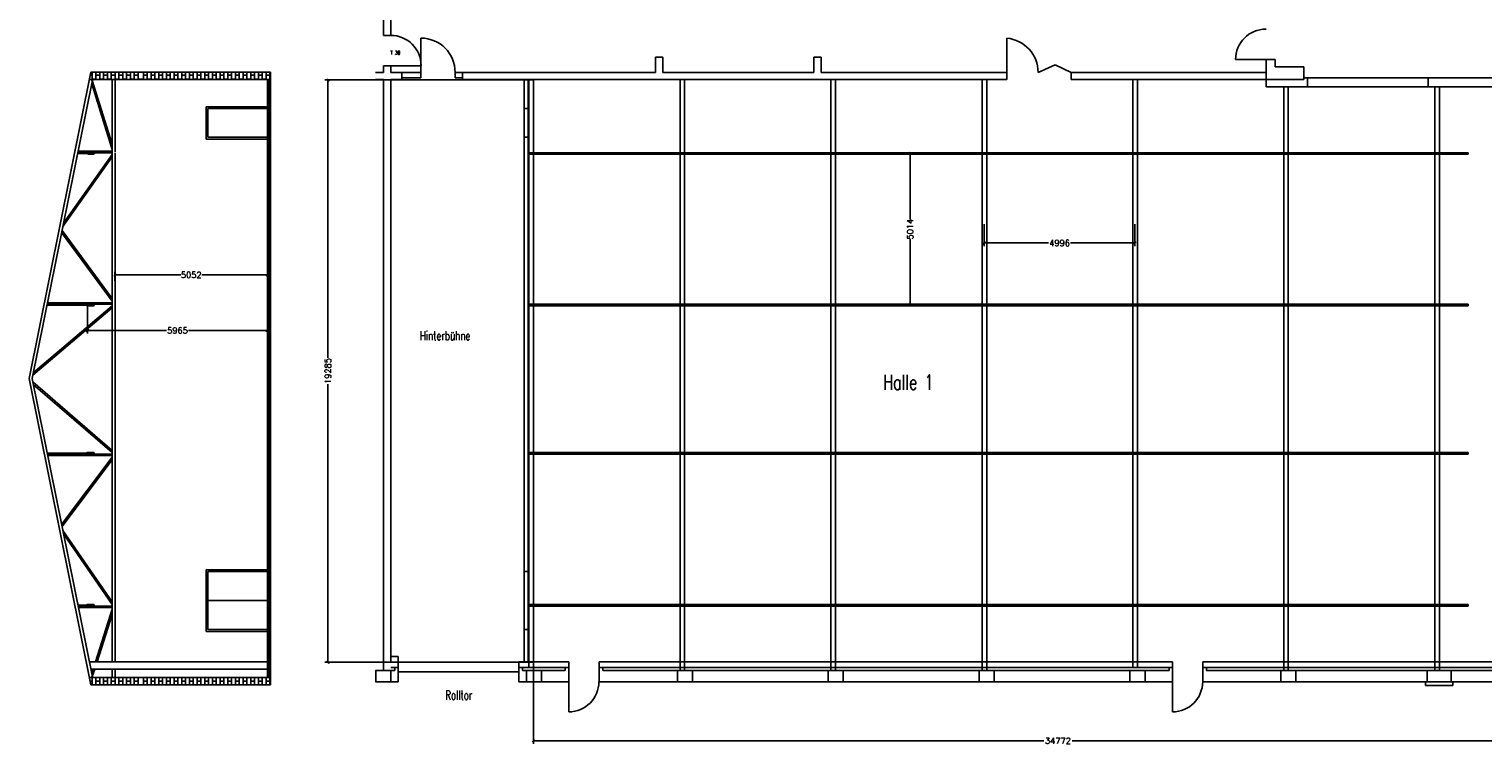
# Model space of a CAD drawing. Extents: x -72180 to 1827, y -18588 to 32277.
# Tile 1 of 4: x -72180 to -23993, y -18588 to 5088. Entities that reach past the tile are written whole.
import ezdxf

# ---------------------------------------------------------------- set-up
doc = ezdxf.new("R2010")
doc.units = 0
doc.header["$LTSCALE"] = 0.3
doc.header["$MEASUREMENT"] = 0
doc.linetypes.add('AUSGEZOGEN', pattern=[0])
doc.linetypes.add('GESTRICHELT', pattern=[0.75, 0.5, -0.25])
doc.layers.get('0').update_dxf_attribs({"linetype": 'AUSGEZOGEN'})
doc.styles.add('SIMPLEX7', font='simplexn.shx', dxfattribs={"width": 0.7})
doc.styles.get("Standard").update_dxf_attribs({"font": 'TXT.SHX'})

# ---------------------------------------------------------------- blocks, each defined once
blk = doc.blocks.new('_OBLIQUE')
at = {"color": 0, "linetype": 'ByBlock'}
blk.add_line((-0.5, -0.5), (0.5, 0.5), dxfattribs=at)

msp = doc.modelspace()

# ---------------------------------------------------------------- linework, layer by layer
at = {"color": 7}
for p, q in [((-60432, 4880), (-60432, 8233)), ((-60192, 4880), (-60192, 6833)), ((-60432, 4880), (-60192, 4880)), ((-59192, 4788), (-59192, 3653)), ((-39772, 4788), (-39772, 3653)), ((-60432, 3875), (-60192, 3875)), ((-60432, 3653), (-60432, 3875)), ((-59187, 3875), (-60192, 3875)), ((-60192, 3653), (-60192, 3875)), ((-51412, 4153), (-51412, 3653)), ((-51412, 4153), (-51172, 4153)), ((-51172, 4153), (-51172, 3653)), ((-46172, 4153), (-45932, 4153)), ((-46172, 4153), (-46172, 3653)), ((-45932, 4153), (-45932, 3653)), ((-38167, 3903), (-38735, 3653)), ((-38167, 3903), (-37642, 3653)), ((-32192, 4078), (-31182, 4078)), ((-31182, 4078), (-30882, 4078)), ((-31182, 3838), (-31182, 4078)), ((-30882, 4078), (-30882, 3838)), ((-60694, 3653), (-60432, 3653)), ((-60694, 3413), (-60432, 3413)), ((-60432, -16162), (-60432, 3413)), ((-60192, 3653), (-59822, 3653)), ((-60192, 3413), (-59822, 3413)), ((-59822, 3653), (-59192, 3653)), ((-59822, 3413), (-59822, 3653)), ((-59822, 3478), (-59192, 3478)), ((-58057, 3653), (-57812, 3653)), ((-58057, 3478), (-57812, 3478)), ((-57812, 3413), (-57812, 3653)), ((-57812, 3653), (-51412, 3653)), ((-57812, 3413), (-39772, 3413)), ((-51172, 3653), (-46172, 3653)), ((-45932, 3653), (-39772, 3653)), ((-39772, 3653), (-39772, 3413)), ((-37642, 3653), (-31182, 3653)), ((-37642, 3653), (-37642, 3413)), ((-37642, 3413), (-29932, 3413)), ((-31182, 3838), (-31182, 3653)), ((-31182, 3653), (-31182, 3173)), ((-30882, 3838), (-29932, 3838)), ((-29932, 3838), (-29932, 3413)), ((-29932, 3473), (-29807, 3473)), ((-29807, 3473), (-25807, 3473)), ((-29807, 3473), (-29807, 3173)), ((-25807, 3473), (-25807, 3173)), ((-25807, 3473), (-22397, 3473)), ((-31182, 3173), (-29807, 3173)), ((-29807, 3173), (-25807, 3173)), ((-25807, 3173), (-22397, 3173)), ((-60192, -15697), (-59942, -15697)), ((-59942, -16527), (-59942, -15697)), ((-55942, -16527), (-55942, -15872)), ((-55942, -15872), (-54292, -15872)), ((-54292, -15872), (-54292, -16062)), ((-53282, -15872), (-53282, -16062)), ((-53282, -15872), (-34282, -15872)), ((-34282, -16062), (-34282, -15872)), ((-33272, -15872), (-22452, -15872)), ((-33272, -15872), (-33272, -16527)), ((-60694, -16162), (-60057, -16162)), ((-60692, -16162), (-60692, -16527)), ((-60192, -16062), (-59942, -16062)), ((-60192, -16162), (-60192, -16527)), ((-60057, -16162), (-60057, -16062)), ((-55942, -16062), (-54292, -16062)), ((-55827, -16162), (-55827, -16062)), ((-55827, -16162), (-54407, -16162)), ((-55692, -16162), (-55692, -16527)), ((-55192, -16162), (-55192, -16527)), ((-54407, -16062), (-54292, -16062)), ((-54407, -16162), (-54407, -16062)), ((-54292, -16062), (-54292, -16527)), ((-34282, -16062), (-53282, -16062)), ((-53282, -16062), (-53282, -16527)), ((-53167, -16062), (-53282, -16062)), ((-53167, -16162), (-53167, -16062)), ((-53167, -16162), (-34397, -16162)), ((-50692, -16162), (-50692, -16527)), ((-50192, -16162), (-50192, -16527)), ((-45692, -16162), (-45692, -16527)), ((-45192, -16162), (-45192, -16527)), ((-40692, -16162), (-40692, -16527)), ((-40192, -16162), (-40192, -16527)), ((-35692, -16162), (-35692, -16527)), ((-35192, -16162), (-35192, -16527)), ((-34397, -16162), (-34397, -16062)), ((-34282, -16062), (-34282, -16527)), ((-33272, -16062), (-32272, -16062)), ((-33157, -16162), (-33157, -16062)), ((-33157, -16162), (-27529, -16162)), ((-32272, -16062), (-27529, -16062)), ((-30692, -16162), (-30692, -16527)), ((-30192, -16162), (-30192, -16527)), ((-27529, -16062), (-22452, -16062)), ((-27529, -16162), (-22567, -16162)), ((-25842, -16162), (-25042, -16162)), ((-25842, -16162), (-25842, -16527)), ((-25042, -16162), (-25042, -16527)), ((-60694, -16527), (-59942, -16527)), ((-55942, -16527), (-54292, -16527)), ((-54292, -16527), (-54292, -17527)), ((-34282, -16527), (-53282, -16527)), ((-34282, -16527), (-34282, -17527)), ((-33272, -16527), (-32272, -16527)), ((-32272, -16527), (-27529, -16527)), ((-27529, -16527), (-22452, -16527)), ((-25892, -16652), (-25892, -16527)), ((-25892, -16527), (-24992, -16527)), ((-25892, -16652), (-24992, -16652)), ((-24992, -16652), (-24992, -16527))]:
    msp.add_line(p, q, dxfattribs=at)
for p, q in [((-70129, 3663), (-72180, -6487)), ((-70082, 3393), (-72078, -6487)), ((-70180, 3413), (-70082, 3393)), ((-70180, 3413), (-70082, 3393)), ((-70180, 3413), (-64175, 3413)), ((-70129, 3663), (-64175, 3663)), ((-69430, 1274), (-70083, 3387)), ((-69430, 3413), (-69330, 3413)), ((-69430, 3413), (-69330, 3413)), ((-69430, 3413), (-69430, -15872)), ((-69330, 3413), (-69330, 1043)), ((-64280, 3413), (-64280, -16387)), ((-64235, 3413), (-64235, -16387)), ((-64175, 3663), (-64175, -16637)), ((-59192, 3478), (-59192, 3742)), ((-58057, 3653), (-58057, 3478)), ((-55615, 3413), (-55615, -16062)), ((-55465, 3413), (-55465, -16062)), ((-50605, 3413), (-50605, -16162)), ((-50455, 3413), (-50455, -16162)), ((-45605, 3413), (-45605, -16162)), ((-45455, 3413), (-45455, -16162)), ((-40585, 3413), (-40585, -16162)), ((-40435, 3413), (-40435, -16162)), ((-35595, 3413), (-35595, -16062)), ((-35445, 3413), (-35445, -16062)), ((-69430, 1099), (-70102, 3274)), ((-30595, -16162), (-30595, 3173)), ((-30445, -16162), (-30445, 3173)), ((-25585, -16162), (-25585, 3173)), ((-25435, -16162), (-25435, 3173)), ((-66310, 2513), (-64175, 2513)), ((-66310, 2513), (-66310, 1443)), ((-66250, 2453), (-64175, 2453)), ((-66250, 2453), (-66250, 1503)), ((-66250, 1503), (-64175, 1503)), ((-70583, 993), (-69430, 993)), ((-70583, 993), (-69430, 993)), ((-70572, 1043), (-69430, 1043)), ((-70572, 1043), (-69430, 1043)), ((-70572, 1043), (-69430, 1043)), ((-70572, 993), (-69430, 993)), ((-69330, 993), (-69330, -15872)), ((-66310, 1443), (-64175, 1443)), ((-71061, -1456), (-69430, 852)), ((-71038, -1339), (-69430, 937)), ((-71100, -1649), (-69430, -3921)), ((-71087, -1583), (-69430, -3837)), ((-72055, -6374), (-69430, -4149)), ((-72039, -6295), (-69430, -4083)), ((-71583, -4027), (-69430, -4027)), ((-71583, -4027), (-69430, -4027)), ((-71572, -3977), (-69430, -3977)), ((-71572, -3977), (-69430, -3977)), ((-72180, -6487), (-70129, -16637)), ((-72078, -6487), (-70082, -16367)), ((-72055, -6601), (-69430, -8866)), ((-72039, -6679), (-69430, -8931)), ((-71583, -8987), (-69430, -8987)), ((-71572, -9037), (-69430, -9037)), ((-71100, -11325), (-69430, -9093)), ((-71087, -11391), (-69430, -9178)), ((-71061, -11518), (-69430, -13882)), ((-71038, -11635), (-69430, -13966)), ((-64280, -12822), (-66310, -12822)), ((-66310, -12822), (-66310, -14862)), ((-64280, -12882), (-66250, -12882)), ((-66250, -12882), (-66250, -14802)), ((-64175, -16637), (-64175, -13949)), ((-70555, -14022), (-69430, -14022)), ((-70545, -14072), (-69430, -14072)), ((-70545, -14072), (-69430, -14072)), ((-69430, -14128), (-69982, -15872)), ((-69430, -14303), (-69928, -15872)), ((-64280, -14862), (-66310, -14862)), ((-64280, -14802), (-66250, -14802)), ((-64280, -15872), (-70182, -15872)), ((-70180, -16387), (-70082, -16367)), ((-64280, -16112), (-70133, -16112)), ((-70058, -16112), (-70102, -16249)), ((-70004, -16112), (-70083, -16361)), ((-69430, -16112), (-69430, -16387)), ((-69330, -16112), (-69330, -16387)), ((-70180, -16387), (-64175, -16387)), ((-70129, -16637), (-64175, -16637)), ((-69430, -16387), (-69330, -16387))]:
    msp.add_line(p, q)
at = {"color": 0}
for p, q in [((-70090, 3559), (-70150, 3559)), ((-70090, 3663), (-70090, 3413)), ((-69963, 3432), (-70090, 3432)), ((-69963, 3663), (-69963, 3413)), ((-69836, 3559), (-69963, 3559)), ((-69836, 3663), (-69836, 3413)), ((-69709, 3432), (-69836, 3432)), ((-69709, 3663), (-69709, 3413)), ((-69582, 3559), (-69709, 3559)), ((-69582, 3663), (-69582, 3413)), ((-69455, 3432), (-69582, 3432)), ((-69455, 3663), (-69455, 3413)), ((-69328, 3559), (-69455, 3559)), ((-69328, 3663), (-69328, 3413)), ((-69201, 3432), (-69328, 3432)), ((-69201, 3663), (-69201, 3413)), ((-69074, 3559), (-69201, 3559)), ((-69074, 3663), (-69074, 3413)), ((-68947, 3432), (-69074, 3432)), ((-68947, 3663), (-68947, 3413)), ((-68820, 3559), (-68947, 3559)), ((-68820, 3663), (-68820, 3413)), ((-68693, 3432), (-68820, 3432)), ((-68693, 3663), (-68693, 3413)), ((-68566, 3559), (-68693, 3559)), ((-68566, 3663), (-68566, 3413)), ((-68389, 3432), (-68566, 3432)), ((-68389, 3663), (-68389, 3413)), ((-68262, 3559), (-68389, 3559)), ((-68262, 3663), (-68262, 3413)), ((-68135, 3432), (-68262, 3432)), ((-68135, 3663), (-68135, 3413)), ((-68008, 3559), (-68135, 3559)), ((-68008, 3663), (-68008, 3413)), ((-67881, 3432), (-68008, 3432)), ((-67881, 3663), (-67881, 3413)), ((-67754, 3559), (-67881, 3559)), ((-67754, 3663), (-67754, 3413)), ((-67627, 3432), (-67754, 3432)), ((-67627, 3663), (-67627, 3413)), ((-67500, 3559), (-67627, 3559)), ((-67500, 3663), (-67500, 3413)), ((-67373, 3432), (-67500, 3432)), ((-67373, 3663), (-67373, 3413)), ((-67246, 3559), (-67373, 3559)), ((-67246, 3663), (-67246, 3413)), ((-67119, 3432), (-67246, 3432)), ((-67119, 3663), (-67119, 3413)), ((-66992, 3559), (-67119, 3559)), ((-66992, 3663), (-66992, 3413)), ((-66865, 3432), (-66992, 3432)), ((-66865, 3663), (-66865, 3413)), ((-66738, 3559), (-66865, 3559)), ((-66738, 3663), (-66738, 3413)), ((-66611, 3432), (-66738, 3432)), ((-66611, 3663), (-66611, 3413)), ((-66484, 3559), (-66611, 3559)), ((-66484, 3663), (-66484, 3413)), ((-66357, 3432), (-66484, 3432)), ((-66357, 3663), (-66357, 3413)), ((-66230, 3559), (-66357, 3559)), ((-66230, 3663), (-66230, 3413)), ((-66103, 3432), (-66230, 3432)), ((-66103, 3663), (-66103, 3413)), ((-65976, 3559), (-66103, 3559)), ((-65976, 3663), (-65976, 3413)), ((-65849, 3432), (-65976, 3432)), ((-65849, 3663), (-65849, 3413)), ((-65722, 3559), (-65849, 3559)), ((-65722, 3663), (-65722, 3413)), ((-65595, 3432), (-65722, 3432)), ((-65595, 3663), (-65595, 3413)), ((-65468, 3559), (-65595, 3559)), ((-65468, 3663), (-65468, 3413)), ((-65341, 3432), (-65468, 3432)), ((-65341, 3663), (-65341, 3413)), ((-65214, 3559), (-65341, 3559)), ((-65214, 3663), (-65214, 3413)), ((-65087, 3432), (-65214, 3432)), ((-65087, 3663), (-65087, 3413)), ((-64960, 3559), (-65087, 3559)), ((-64960, 3663), (-64960, 3413)), ((-64833, 3432), (-64960, 3432)), ((-64833, 3663), (-64833, 3413)), ((-64706, 3559), (-64833, 3559)), ((-64706, 3663), (-64706, 3413)), ((-64579, 3432), (-64706, 3432)), ((-64579, 3663), (-64579, 3413)), ((-64452, 3559), (-64579, 3559)), ((-64452, 3663), (-64452, 3413)), ((-64325, 3432), (-64452, 3432)), ((-64325, 3663), (-64325, 3413)), ((-64198, 3559), (-64325, 3559)), ((-64198, 3663), (-64198, 3413)), ((-64175, 3432), (-64198, 3432)), ((-70090, -16507), (-70155, -16507)), ((-70090, -16387), (-70090, -16637)), ((-69963, -16634), (-70090, -16634)), ((-69963, -16387), (-69963, -16637)), ((-69836, -16507), (-69963, -16507)), ((-69836, -16387), (-69836, -16637)), ((-69709, -16634), (-69836, -16634)), ((-69709, -16387), (-69709, -16637)), ((-69582, -16507), (-69709, -16507)), ((-69582, -16387), (-69582, -16637)), ((-69455, -16634), (-69582, -16634)), ((-69455, -16387), (-69455, -16637)), ((-69328, -16507), (-69455, -16507)), ((-69328, -16387), (-69328, -16637)), ((-69201, -16634), (-69328, -16634)), ((-69201, -16387), (-69201, -16637)), ((-69074, -16507), (-69201, -16507)), ((-69074, -16387), (-69074, -16637)), ((-68947, -16634), (-69074, -16634)), ((-68947, -16387), (-68947, -16637)), ((-68820, -16507), (-68947, -16507)), ((-68820, -16387), (-68820, -16637)), ((-68693, -16634), (-68820, -16634)), ((-68693, -16387), (-68693, -16637)), ((-68566, -16507), (-68693, -16507)), ((-68566, -16387), (-68566, -16637)), ((-68389, -16634), (-68566, -16634)), ((-68389, -16387), (-68389, -16637)), ((-68262, -16507), (-68389, -16507)), ((-68262, -16387), (-68262, -16637)), ((-68135, -16634), (-68262, -16634)), ((-68135, -16387), (-68135, -16637)), ((-68008, -16507), (-68135, -16507)), ((-68008, -16387), (-68008, -16637)), ((-67881, -16634), (-68008, -16634)), ((-67881, -16387), (-67881, -16637)), ((-67754, -16507), (-67881, -16507)), ((-67754, -16387), (-67754, -16637)), ((-67627, -16634), (-67754, -16634)), ((-67627, -16387), (-67627, -16637)), ((-67500, -16507), (-67627, -16507)), ((-67500, -16387), (-67500, -16637)), ((-67373, -16634), (-67500, -16634)), ((-67373, -16387), (-67373, -16637)), ((-67246, -16507), (-67373, -16507)), ((-67246, -16387), (-67246, -16637)), ((-67119, -16634), (-67246, -16634)), ((-67119, -16387), (-67119, -16637)), ((-66992, -16507), (-67119, -16507)), ((-66992, -16387), (-66992, -16637)), ((-66865, -16634), (-66992, -16634)), ((-66865, -16387), (-66865, -16637)), ((-66738, -16507), (-66865, -16507)), ((-66738, -16387), (-66738, -16637)), ((-66611, -16634), (-66738, -16634)), ((-66611, -16387), (-66611, -16637)), ((-66484, -16507), (-66611, -16507)), ((-66484, -16387), (-66484, -16637)), ((-66357, -16634), (-66484, -16634)), ((-66357, -16387), (-66357, -16637)), ((-66230, -16507), (-66357, -16507)), ((-66230, -16387), (-66230, -16637)), ((-66103, -16634), (-66230, -16634)), ((-66103, -16387), (-66103, -16637)), ((-65976, -16507), (-66103, -16507)), ((-65976, -16387), (-65976, -16637)), ((-65849, -16634), (-65976, -16634)), ((-65849, -16387), (-65849, -16637)), ((-65722, -16507), (-65849, -16507)), ((-65722, -16387), (-65722, -16637)), ((-65595, -16634), (-65722, -16634)), ((-65595, -16387), (-65595, -16637)), ((-65468, -16507), (-65595, -16507)), ((-65468, -16387), (-65468, -16637)), ((-65341, -16634), (-65468, -16634)), ((-65341, -16387), (-65341, -16637)), ((-65214, -16507), (-65341, -16507)), ((-65214, -16387), (-65214, -16637)), ((-65087, -16634), (-65214, -16634)), ((-65087, -16387), (-65087, -16637)), ((-64960, -16507), (-65087, -16507)), ((-64960, -16387), (-64960, -16637)), ((-64833, -16634), (-64960, -16634)), ((-64833, -16387), (-64833, -16637)), ((-64706, -16507), (-64833, -16507)), ((-64706, -16387), (-64706, -16637)), ((-64579, -16634), (-64706, -16634)), ((-64579, -16387), (-64579, -16637)), ((-64452, -16507), (-64579, -16507)), ((-64452, -16387), (-64452, -16637)), ((-64325, -16634), (-64452, -16634)), ((-64325, -16387), (-64325, -16637)), ((-64198, -16507), (-64325, -16507)), ((-64198, -16387), (-64198, -16637)), ((-64175, -16634), (-64198, -16634))]:
    msp.add_line(p, q, dxfattribs=at)
at = {"ltscale": 500}
for p, q in [((-55470, 3405), (-62374, 3405)), ((-62274, 3405), (-62274, -5804)), ((-60192, -15872), (-60192, 3413)), ((-55772, -15872), (-55772, 3413)), ((-55642, -15872), (-55642, 3413)), ((-55642, 2453), (-55772, 2453)), ((-69330, 1018), (-69330, 1960)), ((-64280, 1018), (-64280, 1960)), ((-55642, 1503), (-55772, 1503)), ((-44782, 968), (-42880, 968)), ((-42980, 968), (-42980, -1223)), ((-40523, -1370), (-40523, -2097)), ((-35527, -1370), (-35527, -2097)), ((-55465, -1876), (-55465, -1774)), ((-42980, -4046), (-42980, -1856)), ((-40523, -1997), (-38392, -1997)), ((-35527, -1997), (-37659, -1997)), ((-69332, -3254), (-69332, -2953)), ((-69332, -3053), (-67155, -3053)), ((-64279, -3053), (-66455, -3053)), ((-64279, -3254), (-64279, -2953)), ((-70244, -4070), (-70244, -4994)), ((-64279, -4070), (-64279, -4994)), ((-44782, -4046), (-42880, -4046)), ((-70244, -4894), (-67628, -4894)), ((-64279, -4894), (-66895, -4894)), ((-62274, -15880), (-62274, -6671)), ((-55642, -12882), (-55772, -12882)), ((-66250, -13842), (-64280, -13842)), ((-55642, -14802), (-55772, -14802)), ((-55470, -15880), (-62374, -15880)), ((-55942, -16200), (-59942, -16200)), ((-55464, -16001), (-55464, -18585)), ((-55464, -18485), (-38545, -18485)), ((-20692, -18485), (-37611, -18485))]:
    msp.add_line(p, q, dxfattribs=at)
at = {"color": 5, "ltscale": 500}
for p, q in [((-70240, 975), (-70570, 975)), ((-70216, 993), (-70044, 993)), ((-70216, 969), (-70216, 969)), ((-55642, 993), (-24485, 993)), ((-70240, 963), (-70572, 963)), ((-70216, 945), (-70044, 945)), ((-55642, 945), (-24485, 945)), ((-70270, -4057), (-71587, -4057)), ((-70270, -4045), (-71584, -4045)), ((-70246, -4027), (-70044, -4027)), ((-70246, -4075), (-70044, -4075)), ((-70216, -4051), (-70216, -4051)), ((-55642, -4027), (-24485, -4027)), ((-55642, -4075), (-24485, -4075)), ((-70270, -8957), (-71579, -8957)), ((-70270, -8969), (-71576, -8969)), ((-70246, -8939), (-70044, -8939)), ((-70246, -8987), (-70044, -8987)), ((-70216, -8963), (-70216, -8963)), ((-55642, -8939), (-24485, -8939)), ((-55642, -8987), (-24485, -8987)), ((-70270, -13992), (-70561, -13992)), ((-70270, -14004), (-70559, -14004)), ((-70246, -13974), (-70044, -13974)), ((-70246, -14022), (-70044, -14022)), ((-70216, -13998), (-70216, -13998)), ((-55642, -13974), (-24485, -13974)), ((-55642, -14022), (-24485, -14022))]:
    msp.add_line(p, q, dxfattribs=at)
at = {"color": 5}
for p, q in [((-24485, 945), (-24485, 993)), ((-24485, -4075), (-24485, -4027)), ((-24485, -8987), (-24485, -8939)), ((-24485, -14022), (-24485, -13974))]:
    msp.add_line(p, q, dxfattribs=at)
at = {"color": 7, "linetype": 'GESTRICHELT', "ltscale": 2}
msp.add_line((-40242, -16527), (-40097, -16527), dxfattribs=at)
at = {"color": 5, "ltscale": 500}
for centre in [(-70216, 969), (-70044, 969), (-70246, -4051), (-70044, -4051), (-70246, -8963), (-70044, -8963), (-70246, -13998), (-70044, -13998)]:
    msp.add_circle(centre, 24, dxfattribs=at)
at = {"color": 7}
for centre, radius, start, end in [((-60192, 3875), 1005, 0, 90), ((-31182, 4078), 1010, 90, 180), ((-59192, 3653), 1135, 0, 90), ((-39878, 3649), 1143, 0.1748, 84.6722), ((-54292, -16527), 1000, 270, 0), ((-34282, -16527), 1000, 270, 0), ((-34282, -16527), 1000, 270, 0)]:
    msp.add_arc(centre, radius, start, end, dxfattribs=at)

# ---------------------------------------------------------------- block references
at = {"ltscale": 500, "xscale": 80, "yscale": 80, "zscale": 80}
for p, rotation in [((-62274, 3405), 90), ((-42980, 968), 90), ((-40523, -1997), 180), ((-69332, -3053), 180), ((-42980, -4046), 270), ((-70244, -4894), 180), ((-62274, -15880), 270), ((-55464, -18485), 180)]:
    msp.add_blockref('_OBLIQUE', p, dxfattribs=dict(at, rotation=rotation))
for p in [(-35527, -1997), (-64279, -3053), (-64279, -4894)]:
    msp.add_blockref('_OBLIQUE', p, dxfattribs=at)

# ---------------------------------------------------------------- texts
at = {"color": 7, "style": 'SIMPLEX7', "width": 0.7}
for s, height, p in [('T 30', 125, (-60202, 4242)), ('Rolltor', 300, (-58385, -17124))]:
    msp.add_text(s, height=height, dxfattribs=at).set_placement(p)
at = {"ltscale": 500, "char_height": 200, "attachment_point": 5, "rotation": 90}
for s, insert in [('\\A1;5014', (-42980, -1539)), ('\\A1;19285', (-62274, -6238))]:
    msp.add_mtext(s, dxfattribs=dict(at, insert=insert))
at = {"ltscale": 500, "char_height": 200, "attachment_point": 5}
for s, insert in [('\\A1;4996', (-38025, -1997)), ('\\A1;5052', (-66805, -3053)), ('\\A1;5965', (-67261, -4894)), ('\\A1;34772', (-38078, -18485))]:
    msp.add_mtext(s, dxfattribs=dict(at, insert=insert))
at = {"ltscale": 500, "insert": (-59229, -4917), "char_height": 300, "attachment_point": 1, "style": 'SIMPLEX7'}
msp.add_mtext_dynamic_manual_height_columns('Hinterbühne', width=2832.78, gutter_width=500, heights=[0], dxfattribs=at)
at = {"color": 1, "ltscale": 500, "insert": (-43870, -6359), "char_height": 500, "attachment_point": 1, "style": 'SIMPLEX7'}
msp.add_mtext_dynamic_manual_height_columns('{\\C256;Halle 1}', width=3332.79, gutter_width=500, heights=[0], dxfattribs=at)

doc.saveas('drawing.dxf')
